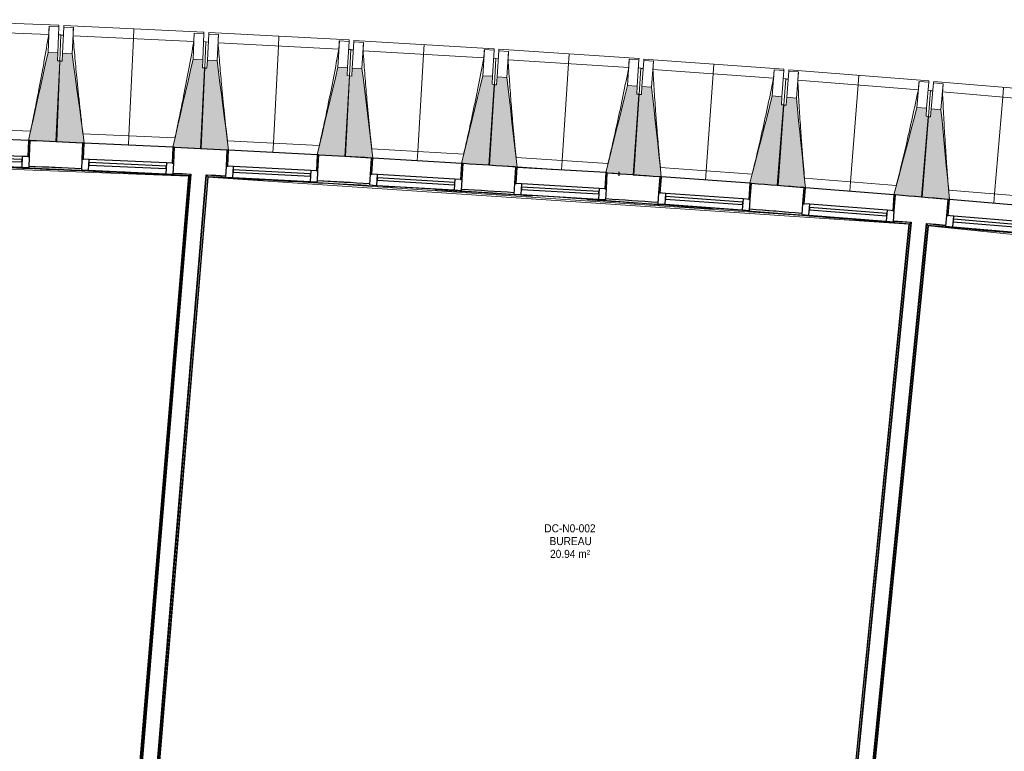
# Model space of a CAD drawing. Header units: millimetres. Extents: x -2845 to 74565, y -36590 to 13748.
# Tile 19 of 37: x 37712 to 43814, y -18013 to -13477. Entities that reach past the tile are written whole.
import ezdxf

# ---------------------------------------------------------------- set-up
doc = ezdxf.new("R2010")
doc.units = ezdxf.units.MM
doc.linetypes.add('Tiret', pattern=[2.5, 1.25, -1.25])
doc.layers.add('A-AREA', color=4, linetype='Tiret', lineweight=100, true_color=0x00ffff)
for name, color, linetype, lineweight in [('A-FLOR-HRAL', 7, 'Continuous', 18), ('A-GENM', 7, 'Continuous', 18), ('A-GLAZ', 7, 'Continuous', 25), ('A-WALL', 7, 'Continuous', 25), ('ESPACE', 7, 'Continuous', 30), ('I-WALL', 7, 'Continuous', 25), ('MUR', 7, 'Continuous', 25), ('S-BEAM', 7, 'Continuous', 18)]:
    doc.layers.add(name, color=color, linetype=linetype, lineweight=lineweight)
doc.styles.add('Arial_3', font='arial.ttf', dxfattribs={"width": 0.9, "height": 50})

# ---------------------------------------------------------------- blocks, each defined once
blk = doc.blocks.new('20_MUR PREFA_01 - Type 1-3119337-2021_015_1111_DCE_1_50_N0 FINI_CFO_CDC')
at = {"layer": 'A-GENM'}
for p, q in [((0, 722.1), (0, 661.4)), ((0, 661.4), (0, 58.5)), ((0, 0.7), (0, 58.5))]:
    blk.add_line(p, q, dxfattribs=at)
blk = doc.blocks.new('B02_DC_STR_rvt-1-2021_015_1111_DCE_1_50_N0 FINI_CFO_CDC')
at = {"layer": 'S-BEAM', "lineweight": 5, "true_color": 0x787878}
for points in [[(-15227.6, -14232.9), (-15207.8, -13732.4), (-15222.8, -13731.8), (-15220.8, -13681.8), (-15280.8, -13679.5), (-15402.3, -14225.3), (-15392.4, -14225.7), (-15392.4, -14226.4), (-15294.2, -14230.3)], [(-15067.1, -14241.8), (-15067.1, -14241.1), (-15057.3, -14241.1), (-15131.7, -13687.4), (-15191.7, -13684.6), (-15194, -13734.5), (-15208.9, -13733.9), (-15231.9, -14234.2), (-15071.7, -14241.6)], [(-14332.9, -14275.6), (-14309.9, -13775.2), (-14324.9, -13774.5), (-14322.6, -13724.5), (-14382.5, -13721.8), (-14507.6, -14266.8), (-14497.7, -14267.3), (-14497.7, -14268), (-14405.4, -14272.2)], [(-14172.5, -14285.5), (-14172.5, -14284.8), (-14162.7, -14284.8), (-14233.5, -13730.6), (-14293.4, -13727.5), (-14296.1, -13777.4), (-14311, -13776.6), (-14337.3, -14276.9), (-14175.5, -14285.4)], [(-13438.5, -14324), (-13412.3, -13823.8), (-13427.2, -13823), (-13424.6, -13773.1), (-13484.5, -13770), (-13613.1, -14314.2), (-13603.3, -14314.7), (-13603.3, -14315.4), (-13516.5, -14319.9)], [(-13278.2, -14335), (-13278.2, -14334.4), (-13268.4, -14334.4), (-13335.6, -13779.8), (-13395.5, -13776.3), (-13398.4, -13826.2), (-13413.4, -13825.3), (-13442.9, -14325.3), (-13279.8, -14335)], [(-12544.5, -14378.3), (-12515, -13878.3), (-12529.9, -13877.4), (-12527, -13827.5), (-12586.9, -13824), (-12719, -14367.4), (-12709.2, -14367.9), (-12709.2, -14368.6), (-12627.7, -14373.4)], [(-12374.3, -14391.1), (-12438, -13834.8), (-12497.9, -13830.9), (-12501.2, -13880.8), (-12516.1, -13879.8), (-12548.9, -14379.6), (-12382.2, -14390.5)], [(-11650.8, -14438.5), (-11618.1, -13938.6), (-11633, -13937.7), (-11629.7, -13887.8), (-11689.6, -13883.8), (-11824.8, -14424.6), (-11815.3, -14425.1), (-11815.3, -14427.7), (-11738.9, -14432.7)], [(-11480.8, -14451.6), (-11541.4, -13895.6), (-11600.7, -13891.3), (-11604.2, -13941.2), (-11619.2, -13940.1), (-11655.2, -14439.7), (-11490.7, -14451.6), (-11490.6, -14450.9), (-11488.2, -14451.1)], [(-10757.6, -14504.4), (-10721.5, -14004.8), (-10736.5, -14003.7), (-10732.9, -13953.9), (-10792.8, -13949.6), (-10931.9, -14491.2), (-10922.1, -14491.9), (-10922.1, -14492.6), (-10850.1, -14497.8)], [(-10587.6, -14518.7), (-10644, -13962.3), (-10703.8, -13957.6), (-10707.8, -14007.4), (-10722.7, -14006.3), (-10762, -14505.6), (-10597.5, -14518.6), (-10597.4, -14517.9), (-10594.6, -14518.1)], [(-9864.8, -14576.2), (-9825.5, -14076.8), (-9840.4, -14075.6), (-9836.5, -14025.8), (-9896.3, -14021.1), (-10039, -14561.8), (-10029.2, -14562.6), (-10029.2, -14563.3), (-9961.2, -14568.6)], [(-9694.9, -14591.5), (-9747.7, -14034.8), (-9807.5, -14029.7), (-9811.7, -14079.5), (-9826.7, -14078.3), (-9869.2, -14577.4), (-9704.8, -14591.4), (-9704.7, -14590.7), (-9701.4, -14591)]]:
    blk.add_hatch(color=8, dxfattribs=at).paths.add_polyline_path(points)
at = {"layer": 'S-BEAM'}
for p, q in [((-15214.1, -13510.8), (-16083.4, -13476.5)), ((-15276.7, -13569), (-16025.6, -13539.5)), ((-15274.4, -13517.5), (-15280.8, -13679.5)), ((-15274.5, -13517.7), (-15274.4, -13517.5)), ((-15274.4, -13517.5), (-15214.5, -13519.9)), ((-15214.5, -13519.9), (-15220.8, -13681.8)), ((-15214.1, -13510.8), (-15214.5, -13519.9)), ((-15191.7, -13684.6), (-15184.2, -13522.7)), ((-15184.2, -13522.7), (-15183.8, -13513.6)), ((-15184.2, -13522.7), (-15124.3, -13525.4)), ((-14314.7, -13553.6), (-15183.8, -13513.6)), ((-15131.7, -13687.4), (-15124.3, -13525.4)), ((-15124.3, -13525.4), (-15124.3, -13525.7)), ((-15201.4, -13570.4), (-15216.4, -13569.8)), ((-15201.4, -13570.4), (-15207.8, -13732.4)), ((-15186.5, -13572.6), (-15201.5, -13571.9)), ((-14377.7, -13611.4), (-15126.4, -13577)), ((-14375.1, -13559.9), (-14382.5, -13721.8)), ((-14375.1, -13559.9), (-14315.1, -13562.6)), ((-14375.1, -13560.1), (-14375.1, -13559.9)), ((-14315.1, -13562.6), (-14322.6, -13724.5)), ((-14314.7, -13553.6), (-14315.1, -13562.6)), ((-14293.4, -13727.5), (-14284.9, -13565.6)), ((-14284.9, -13565.6), (-14284.5, -13556.6)), ((-14284.9, -13565.6), (-14225, -13568.8)), ((-13415.7, -13602.2), (-14284.5, -13556.6)), ((-14233.5, -13730.6), (-14225, -13568.8)), ((-14225, -13568.8), (-14225, -13569)), ((-13415.7, -13602.2), (-13416.1, -13611.2)), ((-13385.9, -13614.4), (-13385.4, -13605.4)), ((-12516.9, -13656.7), (-13385.4, -13605.4)), ((-14302.5, -13613.3), (-14317.4, -13612.6)), ((-14302.5, -13613.3), (-14309.9, -13775.2)), ((-14287.6, -13615.6), (-14302.5, -13614.8)), ((-13479, -13659.6), (-14227.5, -13620.3)), ((-13476, -13608.1), (-13484.5, -13770)), ((-13476.1, -13608.3), (-13476, -13608.1)), ((-13476, -13608.1), (-13416.1, -13611.2)), ((-13416.1, -13611.2), (-13424.6, -13773.1)), ((-13403.8, -13662), (-13418.7, -13661.2)), ((-13403.8, -13662), (-13412.3, -13823.8)), ((-13388.9, -13664.4), (-13403.9, -13663.5)), ((-13395.5, -13776.3), (-13385.9, -13614.4)), ((-13385.9, -13614.4), (-13326, -13618)), ((-13335.6, -13779.8), (-13326, -13618)), ((-13326, -13618), (-13326, -13618.2)), ((-12577.3, -13662.2), (-12586.9, -13824)), ((-12577.4, -13662.4), (-12577.3, -13662.2)), ((-12577.3, -13662.2), (-12517.4, -13665.7)), ((-12517.4, -13665.7), (-12527, -13827.5)), ((-12516.9, -13656.7), (-12517.4, -13665.7)), ((-12487.3, -13669.1), (-12486.7, -13660.1)), ((-11618.6, -13717), (-12486.7, -13660.1)), ((-15220.8, -13681.8), (-15280.8, -13679.5)), ((-15222.8, -13731.8), (-15220.8, -13681.8)), ((-15191.7, -13684.6), (-15194, -13734.5)), ((-15131.7, -13687.4), (-15191.7, -13684.6)), ((-14322.6, -13724.5), (-14382.5, -13721.8)), ((-14324.9, -13774.5), (-14322.6, -13724.5)), ((-14293.4, -13727.5), (-14296.1, -13777.4)), ((-14233.5, -13730.6), (-14293.4, -13727.5)), ((-12580.6, -13713.6), (-13328.8, -13669.5)), ((-12505.4, -13716.5), (-12520.4, -13715.6)), ((-12505.4, -13716.5), (-12515, -13878.3)), ((-12490.6, -13719), (-12505.5, -13718)), ((-12497.9, -13830.9), (-12487.3, -13669.1)), ((-12487.3, -13669.1), (-12427.4, -13673)), ((-12438, -13834.8), (-12427.4, -13673)), ((-11682.6, -13773.5), (-12430.5, -13724.5)), ((-12427.4, -13673), (-12427.4, -13673.3)), ((-11679, -13722.1), (-11689.6, -13883.8)), ((-11679.1, -13722.4), (-11679, -13722.1)), ((-11679, -13722.1), (-11619.1, -13726)), ((-11619.1, -13726), (-11629.7, -13887.8)), ((-11618.6, -13717), (-11619.1, -13726)), ((-11589, -13729.6), (-11588.3, -13720.6)), ((-10720.6, -13783.2), (-11588.3, -13720.6)), ((-15208.9, -13733.9), (-15231.9, -14234.2)), ((-15227.6, -14232.9), (-15207.8, -13732.4)), ((-15207.8, -13732.4), (-15222.8, -13731.8)), ((-15194, -13734.5), (-15208.9, -13733.9)), ((-14311, -13776.6), (-14337.3, -14276.9)), ((-14332.9, -14275.6), (-14309.9, -13775.2)), ((-14309.9, -13775.2), (-14324.9, -13774.5)), ((-14296.1, -13777.4), (-14311, -13776.6)), ((-13424.6, -13773.1), (-13484.5, -13770)), ((-13427.2, -13823), (-13424.6, -13773.1)), ((-13395.5, -13776.3), (-13398.4, -13826.2)), ((-13335.6, -13779.8), (-13395.5, -13776.3)), ((-11607.4, -13776.9), (-11622.4, -13775.9)), ((-11607.4, -13776.9), (-11618.1, -13938.6)), ((-11592.6, -13779.5), (-11607.5, -13778.4)), ((-11600.7, -13891.3), (-11589, -13729.6)), ((-11589, -13729.6), (-11529.2, -13733.9)), ((-11540.8, -13895.6), (-11529.2, -13733.9)), ((-10785, -13839.3), (-11532.6, -13785.4)), ((-11529.2, -13733.9), (-11529.1, -13734.2)), ((-10781.1, -13787.9), (-10792.8, -13949.6)), ((-10781.1, -13787.9), (-10721.2, -13792.2)), ((-10781.1, -13788.1), (-10781.1, -13787.9)), ((-10720.6, -13783.2), (-10721.2, -13792.2)), ((-10691.1, -13796), (-10690.4, -13787)), ((-9823.1, -13855.2), (-10690.4, -13787)), ((-13413.4, -13825.3), (-13442.9, -14325.3)), ((-13438.5, -14324), (-13412.3, -13823.8)), ((-13412.3, -13823.8), (-13427.2, -13823)), ((-13398.4, -13826.2), (-13413.4, -13825.3)), ((-12527, -13827.5), (-12586.9, -13824)), ((-12529.9, -13877.4), (-12527, -13827.5)), ((-12497.9, -13830.9), (-12501.2, -13880.8)), ((-12438, -13834.8), (-12497.9, -13830.9)), ((-10721.2, -13792.2), (-10732.9, -13953.9)), ((-10709.9, -13843.1), (-10724.8, -13842.1)), ((-10709.9, -13843.1), (-10721.5, -14004.8)), ((-10695, -13845.8), (-10710, -13844.7)), ((-10703.8, -13957.6), (-10691.1, -13796)), ((-10691.1, -13796), (-10631.3, -13800.7)), ((-10644, -13962.3), (-10631.3, -13800.7)), ((-10631.3, -13800.7), (-10631.3, -13801)), ((-12516.1, -13879.8), (-12548.9, -14379.6)), ((-12544.5, -14378.3), (-12515, -13878.3)), ((-12515, -13878.3), (-12529.9, -13877.4)), ((-12501.2, -13880.8), (-12516.1, -13879.8)), ((-11629.7, -13887.8), (-11689.6, -13883.8)), ((-11633, -13937.7), (-11629.7, -13887.8)), ((-11600.7, -13891.3), (-11604.2, -13941.2)), ((-11540.8, -13895.6), (-11600.7, -13891.3)), ((-9887.9, -13910.9), (-10635.1, -13852.1)), ((-9883.6, -13859.5), (-9896.3, -14021.1)), ((-9883.7, -13859.8), (-9883.6, -13859.5)), ((-9883.6, -13859.5), (-9823.8, -13864.2)), ((-9823.8, -13864.2), (-9836.5, -14025.8)), ((-9823.1, -13855.2), (-9823.8, -13864.2)), ((-9807.5, -14029.7), (-9793.7, -13868.2)), ((-9793.7, -13868.2), (-9792.9, -13859.2)), ((-9793.7, -13868.2), (-9733.9, -13873.3)), ((-8926.1, -13933), (-9792.9, -13859.2)), ((-9747.7, -14034.8), (-9733.9, -13873.3)), ((-9733.9, -13873.3), (-9733.9, -13873.6)), ((-11619.2, -13940.1), (-11655.2, -14439.7)), ((-11650.8, -14438.5), (-11618.1, -13938.6)), ((-11618.1, -13938.6), (-11633, -13937.7)), ((-11604.2, -13941.2), (-11619.2, -13940.1)), ((-10732.9, -13953.9), (-10792.8, -13949.6)), ((-10736.5, -14003.7), (-10732.9, -13953.9)), ((-10703.8, -13957.6), (-10707.8, -14007.4)), ((-10644, -13962.3), (-10703.8, -13957.6)), ((-9812.8, -13915.2), (-9827.7, -13914.1)), ((-9812.8, -13915.2), (-9825.5, -14076.8)), ((-9798, -13918), (-9812.9, -13916.7)), ((-8991.2, -13988.3), (-9738.1, -13924.7)), ((-10722.7, -14006.3), (-10762, -14505.6)), ((-10757.6, -14504.4), (-10721.5, -14004.8)), ((-10721.5, -14004.8), (-10736.5, -14003.7)), ((-10707.8, -14007.4), (-10722.7, -14006.3)), ((-9836.5, -14025.8), (-9896.3, -14021.1)), ((-9840.4, -14075.6), (-9836.5, -14025.8)), ((-9807.5, -14029.7), (-9811.7, -14079.5)), ((-9747.7, -14034.8), (-9807.5, -14029.7)), ((-9826.7, -14078.3), (-9869.2, -14577.4)), ((-9864.8, -14576.2), (-9825.5, -14076.8)), ((-9825.5, -14076.8), (-9840.4, -14075.6)), ((-9811.7, -14079.5), (-9826.7, -14078.3)), ((-15959.9, -14145.5), (-15389.9, -14168)), ((-15064.7, -14183.4), (-14494.8, -14209.6)), ((-15392.5, -14226.4), (-15227.6, -14232.9)), ((-15231.9, -14234.2), (-15067.1, -14241.8)), ((-14497.8, -14268), (-14332.9, -14275.6)), ((-14337.3, -14276.9), (-14172.5, -14285.5)), ((-14169.7, -14227.1), (-13600, -14257)), ((-13275, -14276.6), (-12705.5, -14310.3)), ((-13603.4, -14315.4), (-13438.5, -14324)), ((-13442.9, -14325.3), (-13278.2, -14335)), ((-12380.7, -14332), (-11811.4, -14369.3)), ((-12709.3, -14368.6), (-12544.5, -14378.3)), ((-12548.9, -14379.6), (-12374.3, -14391.1)), ((-12099.8, -14408.4), (-12374.3, -14390.4)), ((-11486.7, -14393.2), (-10917.7, -14434.2)), ((-11815.5, -14427.7), (-11650.8, -14438.5)), ((-11655.2, -14439.7), (-11490.7, -14451.6)), ((-10593.1, -14460.2), (-10024.4, -14505)), ((-10922.2, -14492.6), (-10757.6, -14504.4)), ((-10762, -14505.6), (-10597.5, -14518.6)), ((-10029.3, -14563.2), (-9864.8, -14576.2)), ((-9869.2, -14577.4), (-9704.8, -14591.4)), ((-9700.1, -14533.1), (-9131.6, -14581.5))]:
    blk.add_line(p, q, dxfattribs=at)
at = {"layer": 'S-BEAM', "flags": 128}
for points in [[(-15276.7, -13569), (-15276.2, -13558.8), (-15275.8, -13548.5), (-15275.3, -13538.3), (-15274.9, -13528), (-15274.5, -13517.7)], [(-15124.3, -13525.7), (-15124.7, -13535.9), (-15125.1, -13546.2), (-15125.6, -13556.4), (-15126, -13566.7), (-15126.4, -13577)], [(-14377.7, -13611.4), (-14377.2, -13601.1), (-14376.7, -13590.9), (-14376.1, -13580.6), (-14375.6, -13570.4), (-14375.1, -13560.1)], [(-14225, -13569), (-14225.5, -13579.3), (-14226, -13589.5), (-14226.5, -13599.8), (-14227, -13610), (-14227.5, -13620.3)], [(-13479, -13659.6), (-13478.4, -13649.3), (-13477.8, -13639.1), (-13477.2, -13628.8), (-13476.7, -13618.6), (-13476.1, -13608.3)], [(-13326, -13618.2), (-13326.6, -13628.5), (-13327.2, -13638.7), (-13327.7, -13649), (-13328.3, -13659.2), (-13328.8, -13669.5)], [(-12580.6, -13713.6), (-12580, -13703.4), (-12579.3, -13693.2), (-12578.7, -13682.9), (-12578, -13672.7), (-12577.4, -13662.4)], [(-15280.8, -13679.5), (-15296, -13747.8), (-15311.2, -13816.1), (-15326.4, -13884.4), (-15341.6, -13952.7), (-15356.8, -14021), (-15372, -14089.4), (-15387.2, -14157.7), (-15402.3, -14225.3)], [(-15057.2, -14241.6), (-15066.5, -14172.9), (-15075.8, -14103.5), (-15085.1, -14034.2), (-15094.4, -13964.8), (-15103.8, -13895.4), (-15113.1, -13826.1), (-15122.4, -13756.7), (-15131.7, -13687.4)], [(-14382.5, -13721.8), (-14398.2, -13790), (-14413.8, -13858.2), (-14429.5, -13926.4), (-14445.1, -13994.7), (-14460.8, -14062.9), (-14476.4, -14131.1), (-14492.1, -14199.3), (-14507.6, -14266.8)], [(-12427.4, -13673.3), (-12428, -13683.5), (-12428.7, -13693.8), (-12429.3, -13704), (-12429.9, -13714.3), (-12430.5, -13724.5)], [(-11682.6, -13773.5), (-11681.9, -13763.3), (-11681.2, -13753.1), (-11680.5, -13742.8), (-11679.8, -13732.6), (-11679.1, -13722.4)], [(-14162.6, -14285.3), (-14171.4, -14216.6), (-14180.3, -14147.2), (-14189.1, -14077.8), (-14198, -14008.3), (-14206.9, -13938.9), (-14215.8, -13869.5), (-14224.6, -13800.1), (-14233.5, -13730.6)], [(-13484.5, -13770), (-13500.6, -13838.1), (-13516.7, -13906.2), (-13532.8, -13974.3), (-13548.9, -14042.4), (-13565, -14110.5), (-13581.1, -14178.6), (-13597.2, -14246.8), (-13613.1, -14314.2)], [(-13268.3, -14334.9), (-13276.6, -14266.2), (-13285.1, -14196.7), (-13293.5, -14127.2), (-13301.9, -14057.7), (-13310.3, -13988.2), (-13318.8, -13918.8), (-13327.2, -13849.3), (-13335.6, -13779.8)], [(-11529.1, -13734.2), (-11529.8, -13744.4), (-11530.5, -13754.7), (-11531.2, -13764.9), (-11531.9, -13775.2), (-11532.6, -13785.4)], [(-10785, -13839.3), (-10784.3, -13829.1), (-10783.5, -13818.8), (-10782.7, -13808.6), (-10781.9, -13798.4), (-10781.1, -13788.1)], [(-12586.9, -13824), (-12603.4, -13892), (-12620, -13960), (-12636.5, -14028), (-12653, -14096), (-12669.6, -14164), (-12686.1, -14232), (-12702.6, -14300), (-12719, -14367.4)], [(-12374.3, -14391.1), (-12382.2, -14321.5), (-12390.2, -14252), (-12398.2, -14182.5), (-12406.1, -14112.9), (-12414.1, -14043.4), (-12422.1, -13973.9), (-12430, -13904.3), (-12438, -13834.8)], [(-10631.3, -13801), (-10632.1, -13811.2), (-10632.8, -13821.4), (-10633.6, -13831.7), (-10634.4, -13841.9), (-10635.1, -13852.1)], [(-11689.6, -13883.8), (-11706.6, -13951.7), (-11723.6, -14019.6), (-11740.6, -14087.5), (-11757.5, -14155.4), (-11774.5, -14223.3), (-11791.5, -14291.2), (-11808.5, -14359.1), (-11824.8, -14424.6)], [(-11480.8, -14451.6), (-11488.2, -14382.7), (-11495.7, -14313.1), (-11503.2, -14243.5), (-11510.7, -14174), (-11518.3, -14104.4), (-11525.8, -14034.8), (-11533.3, -13965.2), (-11540.8, -13895.6)], [(-9887.9, -13910.9), (-9887.1, -13900.7), (-9886.2, -13890.4), (-9885.4, -13880.2), (-9884.5, -13870), (-9883.7, -13859.8)], [(-9733.9, -13873.6), (-9734.7, -13883.8), (-9735.6, -13894), (-9736.4, -13904.2), (-9737.2, -13914.5), (-9738.1, -13924.7)], [(-10792.8, -13949.6), (-10810.2, -14017.3), (-10827.6, -14085.1), (-10845, -14152.9), (-10862.4, -14220.7), (-10879.8, -14288.5), (-10897.3, -14356.3), (-10914.7, -14424.1), (-10931.9, -14491.2)], [(-10587.6, -14518.7), (-10594.6, -14449.7), (-10601.6, -14380.1), (-10608.7, -14310.5), (-10615.8, -14240.8), (-10622.8, -14171.2), (-10629.9, -14101.6), (-10637, -14031.9), (-10644, -13962.3)], [(-9896.3, -14021.1), (-9914.2, -14088.8), (-9932.1, -14156.4), (-9949.9, -14224.1), (-9967.8, -14291.8), (-9985.6, -14359.5), (-10003.5, -14427.1), (-10021.4, -14494.8), (-10039, -14561.8)], [(-9694.9, -14591.5), (-9701.4, -14522.5), (-9708, -14452.9), (-9714.6, -14383.2), (-9721.3, -14313.5), (-9727.9, -14243.8), (-9734.5, -14174.2), (-9741.1, -14104.5), (-9747.7, -14034.8)]]:
    blk.add_lwpolyline(points, dxfattribs=at)
at = {"layer": 'S-BEAM'}
for points, knots in [([(-15390, -14168), (-15381.3, -14126.6), (-15368.1, -14062.7), (-15350.8, -13976.1), (-15336.6, -13902.7), (-15321.7, -13823.6), (-15301.1, -13710.5), (-15286.3, -13625.7), (-15276.7, -13569)], [0.0183438, 0.0183438, 0.0183438, 0.0183438, 0.2222222, 0.3333333, 0.4444444, 0.5833333, 0.7222222, 1, 1, 1, 1]), ([(-15126.4, -13577), (-15122.6, -13622.8), (-15116.7, -13691.4), (-15108.2, -13782.9), (-15100.9, -13857.4), (-15092.8, -13937.4), (-15083.5, -14023.2), (-15074.1, -14105.2), (-15067.6, -14158.6), (-15064.6, -14183.4)], [0, 0, 0, 0, 0.2222222, 0.3333333, 0.4444444, 0.5833333, 0.7222222, 0.8611111, 0.9816328, 0.9816328, 0.9816328, 0.9816328]), ([(-14494.9, -14209.6), (-14485.9, -14168.3), (-14472.3, -14104.5), (-14454.5, -14017.9), (-14439.8, -13944.7), (-14424.4, -13865.7), (-14403, -13752.7), (-14387.7, -13668), (-14377.7, -13611.4)], [0.0183438, 0.0183438, 0.0183438, 0.0183438, 0.2222222, 0.3333333, 0.4444444, 0.5833333, 0.7222222, 1, 1, 1, 1]), ([(-14227.5, -13620.3), (-14224, -13666.1), (-14218.5, -13734.8), (-14210.6, -13826.4), (-14203.8, -13900.8), (-14196.2, -13981), (-14187.4, -14066.8), (-14178.6, -14148.9), (-14172.5, -14202.3), (-14169.6, -14227.1)], [0, 0, 0, 0, 0.2222222, 0.3333333, 0.4444444, 0.5833333, 0.7222222, 0.8611111, 0.9816328, 0.9816328, 0.9816328, 0.9816328]), ([(-13600.1, -14257), (-13590.8, -14215.8), (-13576.8, -14152), (-13558.5, -14065.6), (-13543.3, -13992.5), (-13527.4, -13913.6), (-13505.2, -13800.7), (-13489.3, -13716.1), (-13479, -13659.6)], [0.0183438, 0.0183438, 0.0183438, 0.0183438, 0.2222222, 0.3333333, 0.4444444, 0.5833333, 0.7222222, 1, 1, 1, 1]), ([(-13328.8, -13669.5), (-13325.6, -13715.3), (-13320.6, -13784.1), (-13313.3, -13875.7), (-13307, -13950.2), (-13299.9, -14030.3), (-13291.7, -14116.2), (-13283.4, -14198.4), (-13277.6, -14251.8), (-13274.9, -14276.7)], [0, 0, 0, 0, 0.2222222, 0.3333333, 0.4444444, 0.5833333, 0.7222222, 0.8611111, 0.9816328, 0.9816328, 0.9816328, 0.9816328]), ([(-12705.6, -14310.3), (-12696.1, -14269.1), (-12681.6, -14205.5), (-12662.7, -14119.2), (-12647.1, -14046.1), (-12630.7, -13967.3), (-12607.8, -13854.6), (-12591.3, -13770.1), (-12580.6, -13713.6)], [0.0183438, 0.0183438, 0.0183438, 0.0183438, 0.2222222, 0.3333333, 0.4444444, 0.5833333, 0.7222222, 1, 1, 1, 1]), ([(-12430.5, -13724.5), (-12427.6, -13770.4), (-12423, -13839.2), (-12416.3, -13930.8), (-12410.5, -14005.4), (-12403.9, -14085.6), (-12396.3, -14171.5), (-12388.5, -14253.7), (-12383.1, -14307.2), (-12380.5, -14332)], [0, 0, 0, 0, 0.2222222, 0.3333333, 0.4444444, 0.5833333, 0.7222222, 0.8611111, 0.9816328, 0.9816328, 0.9816328, 0.9816328]), ([(-11811.5, -14369.4), (-11801.7, -14328.3), (-11786.8, -14264.7), (-11767.4, -14178.5), (-11751.3, -14105.6), (-11734.3, -14026.9), (-11710.7, -13914.3), (-11693.7, -13829.9), (-11682.6, -13773.5)], [0.0183438, 0.0183438, 0.0183438, 0.0183438, 0.2222222, 0.3333333, 0.4444444, 0.5833333, 0.7222222, 1, 1, 1, 1]), ([(-11532.6, -13785.4), (-11530, -13831.3), (-11525.9, -13900.1), (-11519.7, -13991.8), (-11514.5, -14066.4), (-11508.4, -14146.6), (-11501.3, -14232.6), (-11494.1, -14314.9), (-11489, -14368.4), (-11486.6, -14393.2)], [0, 0, 0, 0, 0.2222222, 0.3333333, 0.4444444, 0.5833333, 0.7222222, 0.8611111, 0.9816328, 0.9816328, 0.9816328, 0.9816328]), ([(-10917.8, -14434.3), (-10907.7, -14393.2), (-10892.5, -14329.8), (-10872.4, -14243.7), (-10855.8, -14170.9), (-10838.4, -14092.3), (-10814.1, -13979.9), (-10796.5, -13895.6), (-10785, -13839.3)], [0.0183438, 0.0183438, 0.0183438, 0.0183438, 0.2222222, 0.3333333, 0.4444444, 0.5833333, 0.7222222, 1, 1, 1, 1]), ([(-10635.1, -13852.1), (-10632.8, -13898), (-10629.1, -13966.9), (-10623.6, -14058.6), (-10618.8, -14133.2), (-10613.2, -14213.5), (-10606.7, -14299.5), (-10600, -14381.8), (-10595.3, -14435.4), (-10593, -14460.2)], [0, 0, 0, 0, 0.2222222, 0.3333333, 0.4444444, 0.5833333, 0.7222222, 0.8611111, 0.9816328, 0.9816328, 0.9816328, 0.9816328]), ([(-10024.5, -14505), (-10014.2, -14464), (-9998.5, -14400.7), (-9977.9, -14314.7), (-9960.8, -14242), (-9942.9, -14163.5), (-9917.8, -14051.3), (-9899.7, -13967.1), (-9887.9, -13910.9)], [0.0183438, 0.0183438, 0.0183438, 0.0183438, 0.2222222, 0.3333333, 0.4444444, 0.5833333, 0.7222222, 1, 1, 1, 1]), ([(-9738.1, -13924.7), (-9736.1, -13970.6), (-9732.8, -14039.5), (-9727.9, -14131.2), (-9723.6, -14205.9), (-9718.5, -14286.2), (-9712.6, -14372.3), (-9706.4, -14454.6), (-9702, -14508.2), (-9699.9, -14533.1)], [0, 0, 0, 0, 0.2222222, 0.3333333, 0.4444444, 0.5833333, 0.7222222, 0.8611111, 0.9816328, 0.9816328, 0.9816328, 0.9816328])]:
    blk.add_open_spline(points, degree=3, knots=knots, dxfattribs=at)
at = {"layer": 'S-BEAM', "color": 5, "lineweight": 25, "true_color": 0x0000ff}
for p, rotation in [((-14782.4, -14254.9), 357.3684062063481), ((-13887.9, -14300.5), 356.9953398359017), ((-12993.7, -14351.8), 356.6222734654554), ((-12099.9, -14409), 356.249207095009), ((-11206.4, -14472.1), 355.8761407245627), ((-10313.4, -14540.9), 355.5030743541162), ((-9420.8, -14615.6), 355.1300079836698)]:
    blk.add_blockref('20_MUR PREFA_01 - Type 1-3119337-2021_015_1111_DCE_1_50_N0 FINI_CFO_CDC', p, dxfattribs=dict(at, rotation=rotation))
blk = doc.blocks.new('XXX_VIDE FENETRE - 550-377501-2021_015_1111_DCE_1_50_N0 FINI_CFO_CDC')
at = {"layer": 'A-GLAZ'}
for p, q in [((-285, 0), (-285, -100)), ((-275, 0), (-285, 0)), ((275, 0), (-275, 0)), ((-275, -100), (-275, 0)), ((285, 0), (275, 0)), ((275, 0), (275, -100)), ((285, -100), (285, 0)), ((-285, -100), (-275, -100)), ((-240, -100), (-285, -100)), ((-285, -100), (-285, -167.5)), ((-240, -167.5), (-240, -100)), ((240, -100), (-240, -100)), ((240, -100), (240, -167.5)), ((285, -100), (240, -100)), ((275, -100), (285, -100)), ((285, -167.5), (285, -100)), ((-285, -167.5), (-240, -167.5)), ((-240, -167.5), (240, -167.5)), ((240, -167.5), (285, -167.5))]:
    blk.add_line(p, q, dxfattribs=at)
at = {"layer": 'A-GLAZ', "color": 173, "true_color": 0x5c63b1}
for p, q in [((240, -120), (-240, -120)), ((-240, -120), (-240, -135)), ((240, -135), (240, -120)), ((-240, -135), (240, -135))]:
    blk.add_line(p, q, dxfattribs=at)
blk = doc.blocks.new('Garde-corps - Garde-corps-505471-2021_015_1111_DCE_1_50_N0 FINI_CFO_CDC')
at = {"layer": 'A-FLOR-HRAL'}
for p, q in [((-17265.9, -14326.2), (-14802.9, -14420.9)), ((-15398.8, -14386.7), (-15375, -14387.7)), ((-14410.7, -14446.4), (-14803.3, -19179.3)), ((-14409, -14444.9), (-14801.8, -19181.1)), ((-14407.1, -14443.2), (-14800.2, -19182.9)), ((-14399.4, -14436.5), (-14793.7, -19190.6)), ((-14505.3, -14432.4), (-14399.4, -14436.5)), ((-14505.1, -14428.2), (-14396.1, -14433.6)), ((-14504.1, -14440.1), (-14409, -14444.9)), ((-14410.7, -14446.4), (-14410.7, -14446.4))]:
    blk.add_line(p, q, dxfattribs=at)
at = {"layer": 'A-FLOR-HRAL', "flags": 128}
for points in [[(-23168.9, -14284.7), (-17678.6, -14320.7), (-14410.7, -14446.4)], [(-14410.7, -14446.4), (-14410.7, -14446.4), (-14410.6, -14446.3), (-14410.5, -14446.2), (-14410.3, -14446), (-14410.1, -14445.8), (-14409.8, -14445.6), (-14409.6, -14445.4), (-14409.4, -14445.2), (-14409.2, -14445), (-14409, -14444.9)], [(-14407.1, -14443.2), (-14403.2, -14439.8), (-14399.4, -14436.5)], [(-14399.4, -14436.5), (-14399.2, -14436.4), (-14398.9, -14436.1), (-14398.5, -14435.7), (-14397.9, -14435.2), (-14397.3, -14434.7), (-14396.7, -14434.2), (-14396.1, -14433.6)]]:
    blk.add_lwpolyline(points, dxfattribs=at)
at = {"layer": 'A-FLOR-HRAL'}
for radius, start, end in [(137273, 87.112212, 90.771971), (137269.6, 87.113668, 87.605372), (137283.1, 87.391274, 87.51368)]:
    blk.add_arc((-21322.9, -151541.9), radius, start, end, dxfattribs=at)
blk = doc.blocks.new('Garde-corps - Garde-corps-505703-2021_015_1111_DCE_1_50_N0 FINI_CFO_CDC')
at = {"layer": 'A-FLOR-HRAL'}
for p, q in [((-14693, -19199), (-14298.4, -14441.6)), ((-14685.3, -19192.5), (-14291.9, -14449.1)), ((-14683.5, -19190.9), (-14290.3, -14450.9)), ((-14681.7, -19189.4), (-14288.8, -14452.6)), ((-14301.2, -14438.5), (-14180.9, -14444.7)), ((-14298.4, -14441.6), (-14181.1, -14449.5)), ((-14290.3, -14450.9), (-14288.9, -14451)), ((-14288.8, -14452.6), (-9946.8, -14744.5)), ((-14003.6, -14461.4), (-10204.3, -14716.8)), ((-13320.6, -14492.2), (-13287.6, -14494.1)), ((-13203.2, -14511), (-13121.5, -14515.9)), ((-10933.7, -14652.5), (-10909.1, -14654.3)), ((-9946.8, -14744.5), (-10346.7, -18775.8)), ((-9945, -14743), (-10345, -18775.9)), ((-9943.1, -14741.4), (-10341.1, -18754.3)), ((-9935.3, -14734.9), (-10334, -18754.4)), ((-10042.2, -14727.7), (-9935.3, -14734.9)), ((-10041.8, -14723.1), (-9932, -14732.2)), ((-9961.2, -14741.6), (-9945, -14743)), ((-9946.8, -14744.5), (-9946.8, -14744.5)), ((-10348.1, -18790.7), (-10363.9, -18949.9)), ((-10346.5, -18790.8), (-10362.3, -18950.1)), ((-10346.9, -18812.7), (-10358.4, -18928.5)), ((-10339.9, -18814.1), (-10351.2, -18928.6)), ((-10365.4, -18964.8), (-10381.2, -19124.1)), ((-10363.8, -18965), (-10379.6, -19124.2)), ((-10364.2, -18986.9), (-10375.7, -19102.6)), ((-10357.2, -18988.6), (-10368.5, -19102.7)), ((-10382.7, -19139), (-10423.2, -19547.4)), ((-10381, -19139.1), (-10421.5, -19547.5)), ((-14685.3, -19192.5), (-14693, -19199)), ((-11497, -19464.1), (-14693, -19199)), ((-11496.4, -19457), (-14685.3, -19192.5)), ((-11496.3, -19455.2), (-14683.5, -19190.9)), ((-11496.1, -19453.6), (-14681.7, -19189.4)), ((-10381.5, -19161), (-10419.8, -19547.7)), ((-10374.4, -19162.4), (-10412.7, -19548.4)), ((-11497.2, -19467), (-11497, -19464.1)), ((-11496.4, -19457), (-11497, -19464.1)), ((-11496.3, -19455.2), (-11496.4, -19457)), ((-11496.3, -19455.2), (-11496.1, -19453.6)), ((-10423.2, -19547.4), (-10421.5, -19547.5)), ((-10419.8, -19547.7), (-10421.5, -19547.5)), ((-10412.7, -19548.4), (-10419.8, -19547.7)), ((-10412.7, -19548.4), (-10409.7, -19548.7))]:
    blk.add_line(p, q, dxfattribs=at)
at = {"layer": 'A-FLOR-HRAL', "flags": 128}
for points in [[(-14291.9, -14449.1), (-14295.2, -14445.3), (-14298.4, -14441.6)], [(-9946.8, -14744.5), (-9946.8, -14744.5), (-9946.7, -14744.4), (-9946.5, -14744.3), (-9946.3, -14744.1), (-9946.1, -14743.9), (-9945.9, -14743.7), (-9945.6, -14743.5), (-9945.4, -14743.3), (-9945.2, -14743.2), (-9945, -14743)], [(-9943.1, -14741.4), (-9939.2, -14738.1), (-9935.3, -14734.9)], [(-9935.3, -14734.9), (-9935.2, -14734.8), (-9934.8, -14734.5), (-9934.4, -14734.1), (-9933.8, -14733.7), (-9933.2, -14733.2), (-9932.6, -14732.7), (-9932, -14732.2)]]:
    blk.add_lwpolyline(points, dxfattribs=at)
at = {"layer": 'A-FLOR-HRAL'}
for radius, start, end in [(137273, 85.24477, 87.064083), (137269.6, 86.648438, 87.062717), (137283.1, 86.667186, 86.779999), (137269.6, 86.221927, 86.473789), (137283.1, 86.270695, 86.406616), (137269.6, 85.755463, 86.080121), (137283.1, 85.897745, 86.032794), (137269.6, 85.246202, 85.659974), (137283.1, 85.524362, 85.642176)]:
    blk.add_arc((-21322.9, -151541.9), radius, start, end, dxfattribs=at)
for points, knots in [([(-14298.4, -14441.6), (-14298.4, -14441.6), (-14298.5, -14441.6), (-14298.5, -14441.5), (-14298.6, -14441.5), (-14298.6, -14441.4), (-14298.7, -14441.3), (-14298.8, -14441.2), (-14298.9, -14441.1), (-14299, -14441), (-14299.1, -14440.9), (-14299.2, -14440.8), (-14299.3, -14440.6), (-14299.4, -14440.5), (-14299.5, -14440.4), (-14299.6, -14440.2), (-14299.8, -14440.1), (-14299.9, -14439.9), (-14300.2, -14439.6), (-14300.7, -14439.1), (-14301, -14438.7), (-14301.2, -14438.5)], [0, 0, 0, 0, 0.071429, 0.107143, 0.142857, 0.214286, 0.25, 0.285714, 0.321429, 0.357143, 0.392857, 0.428571, 0.464286, 0.5, 0.535714, 0.571429, 0.607143, 0.642857, 0.714286, 0.857143, 1, 1, 1, 1]), ([(-14288.8, -14452.6), (-14288.8, -14452.6), (-14288.8, -14452.6), (-14288.9, -14452.5), (-14289, -14452.4), (-14289.1, -14452.3), (-14289.2, -14452.1), (-14289.4, -14452), (-14289.6, -14451.8), (-14289.8, -14451.5), (-14289.9, -14451.4), (-14290.1, -14451.1), (-14290.2, -14451), (-14290.3, -14450.9)], [0.075, 0.075, 0.075, 0.075, 0.15, 0.2125, 0.275, 0.35, 0.425, 0.5, 0.6, 0.7, 0.775, 0.85, 1, 1, 1, 1]), ([(-14693, -19199), (-14693, -19199), (-14693.1, -19199), (-14693.3, -19199.2), (-14693.5, -19199.3), (-14693.7, -19199.5), (-14693.8, -19199.7), (-14694, -19199.8), (-14694.3, -19200), (-14694.6, -19200.3), (-14694.8, -19200.5), (-14695.1, -19200.7), (-14695.6, -19201.1), (-14696, -19201.5), (-14696.3, -19201.7)], [0, 0, 0, 0, 0.166667, 0.25, 0.333333, 0.416667, 0.458333, 0.5, 0.583333, 0.666667, 0.708333, 0.75, 0.833333, 1, 1, 1, 1]), ([(-14681.7, -19189.4), (-14681.7, -19189.4), (-14681.7, -19189.4), (-14681.8, -19189.5), (-14682, -19189.6), (-14682.2, -19189.8), (-14682.3, -19189.9), (-14682.5, -19190.1), (-14682.6, -19190.2), (-14682.8, -19190.3), (-14682.9, -19190.4), (-14683, -19190.5), (-14683.1, -19190.6), (-14683.3, -19190.7), (-14683.4, -19190.8), (-14683.5, -19190.9)], [0.1, 0.1, 0.1, 0.1, 0.2, 0.3, 0.4, 0.475, 0.55, 0.6, 0.65, 0.7, 0.75, 0.8, 0.85, 0.9, 1, 1, 1, 1])]:
    blk.add_open_spline(points, degree=3, knots=knots, dxfattribs=at)
blk = doc.blocks.new('Garde-corps - Garde-corps-505843-2021_015_1111_DCE_1_50_N0 FINI_CFO_CDC')
at = {"layer": 'A-FLOR-HRAL'}
for p, q in [((-10233.5, -18764.4), (-9834.6, -14743.3)), ((-10226.9, -18787.6), (-9826.7, -14752.9)), ((-10226.4, -18765.7), (-9828.2, -14751)), ((-10225.2, -18787.8), (-9825.2, -14754.7)), ((-9837.3, -14740.1), (-9718.3, -14750.1)), ((-9834.6, -14743.3), (-9718.7, -14755.3)), ((-9825.2, -14754.7), (-4600.3, -15294.7)), ((-9591.9, -14768.4), (-4588.7, -15285.5)), ((-8517.7, -14869.2), (-8488.4, -14872)), ((-8258.5, -14881.8), (-8097.5, -14897.3)), ((-8084.4, -14898.6), (-7936.5, -14913)), ((-7981.2, -14920.5), (-7771.3, -14941.2)), ((-7273.8, -14982.5), (-7144.3, -14995.9)), ((-7210, -14998), (-7196, -14999.5)), ((-6635.1, -15058.7), (-6618.7, -15060.5)), ((-6556.6, -15067.2), (-6458.6, -15077.8)), ((-6479.6, -15063.6), (-6333.6, -15079.5)), ((-6318.2, -15081.2), (-6156.9, -15099.1)), ((-4600.3, -15294.7), (-4938.3, -18181)), ((-4598.5, -15293.3), (-4936.9, -18182.8)), ((-4596.6, -15291.7), (-4935.4, -18184.8)), ((-4588.7, -15285.5), (-4929.1, -18192.7)), ((-4701.1, -15268.7), (-4595.5, -15281.7)), ((-7517.9, -17878.9), (-7713.5, -19767.3)), ((-7516.5, -17880.7), (-7712, -19769.1)), ((-7514.9, -17882.7), (-7710.4, -19771)), ((-7508.6, -17890.6), (-7704.1, -19778.7)), ((-4938.3, -18181), (-7517.9, -17878.9)), ((-4936.9, -18182.8), (-7516.5, -17880.7)), ((-4935.4, -18184.8), (-7514.9, -17882.7)), ((-7514.9, -17882.7), (-7508.6, -17890.6)), ((-4929.1, -18192.7), (-7508.6, -17890.6)), ((-4935.4, -18184.8), (-4929.1, -18192.7)), ((-10250.7, -18938.5), (-10239.4, -18824.1)), ((-10244.1, -18961.8), (-10228.3, -18802.6)), ((-10243.7, -18939.8), (-10232.2, -18824.1)), ((-10242.5, -18962), (-10226.7, -18802.7)), ((-10268, -19112.7), (-10256.7, -18998.2)), ((-10261.4, -19135.9), (-10245.6, -18976.7)), ((-10261, -19114), (-10249.5, -18998.3)), ((-10259.8, -19136.1), (-10244, -18976.9)), ((-10304.1, -19566), (-10262.9, -19150.9)), ((-10302.4, -19566.2), (-10261.2, -19151)), ((-10312.9, -19565.3), (-10273.9, -19172.4)), ((-10305.8, -19565.9), (-10266.8, -19172.4)), ((-9242.3, -19651.1), (-9241.7, -19644)), ((-9241.7, -19644), (-9241.5, -19642.2)), ((-7710.4, -19771), (-9241.7, -19644)), ((-9241.4, -19640.6), (-9241.5, -19642.2)), ((-7712, -19769.1), (-9241.5, -19642.2)), ((-7713.5, -19767.3), (-9241.4, -19640.6)), ((-9242.3, -19651.1), (-9242.5, -19654.1)), ((-7704.1, -19778.7), (-9242.3, -19651.1)), ((-7710.4, -19771), (-7704.1, -19778.7))]:
    blk.add_line(p, q, dxfattribs=at)
at = {"layer": 'A-FLOR-HRAL', "flags": 128}
for points in [[(-9828.2, -14751), (-9831.4, -14747.2), (-9834.6, -14743.3)], [(-4600.3, -15294.7), (-4600.3, -15294.7), (-4600.2, -15294.6), (-4600.1, -15294.5), (-4599.9, -15294.3), (-4599.6, -15294.1), (-4599.4, -15294), (-4599.2, -15293.8), (-4598.9, -15293.6), (-4598.7, -15293.4), (-4598.5, -15293.3)], [(-4596.6, -15291.7), (-4592.6, -15288.6), (-4588.7, -15285.5)], [(-4588.7, -15285.5), (-4588.5, -15285.4), (-4588.2, -15285.2), (-4587.7, -15284.8), (-4587.2, -15284.4), (-4586.6, -15283.9), (-4586, -15283.4), (-4585.4, -15282.9)]]:
    blk.add_lwpolyline(points, dxfattribs=at)
at = {"layer": 'A-FLOR-HRAL'}
for radius, start, end in [(137273, 83.001273, 85.19666), (137271.2, 84.911937, 85.195943), (137269.6, 84.677453, 85.195271), (137283.1, 84.777165, 84.913087), (137269.6, 84.193646, 84.601317), (137283.1, 84.030833, 84.166322), (137269.6, 83.602126, 84.001978), (137271.2, 83.550483, 83.770246), (137269.6, 83.002675, 83.51766), (137283.1, 83.283636, 83.419558), (137271.2, 83.001996, 83.285881)]:
    blk.add_arc((-21322.9, -151541.9), radius, start, end, dxfattribs=at)
for points, knots in [([(-9834.6, -14743.3), (-9834.6, -14743.3), (-9834.6, -14743.3), (-9834.7, -14743.2), (-9834.7, -14743.2), (-9834.8, -14743.1), (-9834.9, -14743), (-9835, -14742.9), (-9835.1, -14742.8), (-9835.2, -14742.7), (-9835.2, -14742.6), (-9835.3, -14742.4), (-9835.5, -14742.3), (-9835.6, -14742.2), (-9835.7, -14742), (-9835.8, -14741.9), (-9835.9, -14741.8), (-9836.1, -14741.6), (-9836.4, -14741.2), (-9836.8, -14740.7), (-9837.1, -14740.3), (-9837.3, -14740.1)], [0, 0, 0, 0, 0.071429, 0.107143, 0.142857, 0.214286, 0.25, 0.285714, 0.321429, 0.357143, 0.392857, 0.428571, 0.464286, 0.5, 0.535714, 0.571429, 0.607143, 0.642857, 0.714286, 0.857143, 1, 1, 1, 1]), ([(-9825.2, -14754.7), (-9825.2, -14754.7), (-9825.2, -14754.6), (-9825.3, -14754.6), (-9825.3, -14754.4), (-9825.5, -14754.3), (-9825.6, -14754.2), (-9825.7, -14754), (-9825.9, -14753.8), (-9826.1, -14753.5), (-9826.3, -14753.4), (-9826.4, -14753.1), (-9826.6, -14753), (-9826.7, -14752.9)], [0.075, 0.075, 0.075, 0.075, 0.15, 0.2125, 0.275, 0.35, 0.425, 0.5, 0.6, 0.7, 0.775, 0.85, 1, 1, 1, 1]), ([(-7517.9, -17878.9), (-7517.9, -17878.9), (-7517.9, -17878.9), (-7517.8, -17879.1), (-7517.7, -17879.2), (-7517.5, -17879.4), (-7517.4, -17879.6), (-7517.3, -17879.7), (-7517.1, -17879.9), (-7517, -17880), (-7516.9, -17880.2), (-7516.8, -17880.3), (-7516.7, -17880.4), (-7516.6, -17880.6), (-7516.5, -17880.7), (-7516.5, -17880.7)], [0.1, 0.1, 0.1, 0.1, 0.2, 0.3, 0.4, 0.475, 0.55, 0.6, 0.65, 0.7, 0.75, 0.8, 0.85, 0.9, 1, 1, 1, 1]), ([(-7508.6, -17890.6), (-7508.6, -17890.6), (-7508.5, -17890.6), (-7508.4, -17890.8), (-7508.2, -17891), (-7508.1, -17891.2), (-7507.9, -17891.4), (-7507.7, -17891.6), (-7507.5, -17891.9), (-7507.3, -17892.2), (-7507.1, -17892.4), (-7506.9, -17892.7), (-7506.5, -17893.2), (-7506.1, -17893.6), (-7505.9, -17893.9)], [0, 0, 0, 0, 0.166667, 0.25, 0.333333, 0.416667, 0.458333, 0.5, 0.583333, 0.666667, 0.708333, 0.75, 0.833333, 1, 1, 1, 1]), ([(-4938.3, -18181), (-4938.3, -18181), (-4938.3, -18181), (-4938.2, -18181.2), (-4938.1, -18181.3), (-4937.9, -18181.5), (-4937.8, -18181.7), (-4937.7, -18181.8), (-4937.6, -18182), (-4937.4, -18182.1), (-4937.3, -18182.2), (-4937.2, -18182.4), (-4937.1, -18182.5), (-4937, -18182.7), (-4936.9, -18182.8), (-4936.9, -18182.8)], [0.1, 0.1, 0.1, 0.1, 0.2, 0.3, 0.4, 0.475, 0.55, 0.6, 0.65, 0.7, 0.75, 0.8, 0.85, 0.9, 1, 1, 1, 1]), ([(-4929.1, -18192.7), (-4929.1, -18192.7), (-4929.1, -18192.7), (-4928.9, -18192.9), (-4928.8, -18193.1), (-4928.6, -18193.3), (-4928.5, -18193.5), (-4928.3, -18193.7), (-4928.1, -18194), (-4927.8, -18194.3), (-4927.6, -18194.5), (-4927.4, -18194.8), (-4927.1, -18195.3), (-4926.7, -18195.7), (-4926.5, -18196)], [0, 0, 0, 0, 0.166667, 0.25, 0.333333, 0.416667, 0.458333, 0.5, 0.583333, 0.666667, 0.708333, 0.75, 0.833333, 1, 1, 1, 1]), ([(-7713.5, -19767.3), (-7713.5, -19767.3), (-7713.4, -19767.4), (-7713.3, -19767.5), (-7713.2, -19767.6), (-7713.1, -19767.8), (-7712.9, -19768), (-7712.8, -19768.1), (-7712.7, -19768.3), (-7712.6, -19768.4), (-7712.5, -19768.5), (-7712.4, -19768.7), (-7712.3, -19768.8), (-7712.1, -19768.9), (-7712, -19769), (-7712, -19769.1)], [0.1, 0.1, 0.1, 0.1, 0.2, 0.3, 0.4, 0.475, 0.55, 0.6, 0.65, 0.7, 0.75, 0.8, 0.85, 0.9, 1, 1, 1, 1]), ([(-7704.1, -19778.7), (-7704.1, -19778.7), (-7704, -19778.7), (-7703.9, -19778.9), (-7703.7, -19779.1), (-7703.6, -19779.3), (-7703.4, -19779.5), (-7703.3, -19779.6), (-7703, -19779.9), (-7702.8, -19780.2), (-7702.6, -19780.5), (-7702.4, -19780.7), (-7702, -19781.2), (-7701.6, -19781.6), (-7701.4, -19781.9)], [0, 0, 0, 0, 0.166667, 0.25, 0.333333, 0.416667, 0.458333, 0.5, 0.583333, 0.666667, 0.708333, 0.75, 0.833333, 1, 1, 1, 1])]:
    blk.add_open_spline(points, degree=3, knots=knots, dxfattribs=at)
blk = doc.blocks.new('B02_ARC_rvt-1-2021_015_1111_DCE_1_50_N0 FINI_CFO_CDC')
at = {"layer": 'A-AREA'}
blk.add_line((-11747.3, -14432.7), (-11738.3, -14433.4), dxfattribs=at)
at = {"layer": 'A-WALL'}
for p, q in [((-14396.1, -14433.6), (-14790.9, -19193.9)), ((-14696.3, -19201.7), (-14301.2, -14438.5)), ((-9932, -14732.2), (-10331, -18754.7)), ((-10236.4, -18764.1), (-9837.3, -14740.1))]:
    blk.add_line(p, q, dxfattribs=at)
at = {"layer": 'I-WALL'}
blk.add_line((-12384.3, -14391.6), (-12384.2, -14389.7), dxfattribs=at)
at = {"layer": 'I-WALL', "flags": 128}
for points in [[(-14505.1, -14428.2), (-14450.6, -14430.9), (-14396.1, -14433.6)], [(-14301.2, -14438.5), (-14241, -14441.6), (-14180.9, -14444.7)], [(-10041.8, -14723.1), (-9986.9, -14727.6), (-9932, -14732.2)], [(-9837.3, -14740.1), (-9777.8, -14745.1), (-9718.3, -14750.1)]]:
    blk.add_lwpolyline(points, dxfattribs=at)
at = {"layer": 'I-WALL'}
for radius, start, end in [(137443.1, 87.391247, 87.527013), (137443.1, 87.017865, 87.153631), (137443.1, 86.644484, 86.78025), (137283.1, 87.391274, 87.526763), (137443.1, 86.271104, 86.406868), (137443.1, 85.89772, 86.03348), (137283.1, 86.644509, 86.779999), (137443.1, 85.524338, 85.660104), (137283.1, 86.270695, 86.406617), (137443.1, 85.150956, 85.286722), (137283.1, 85.897745, 86.032794), (137283.1, 85.524362, 85.659852)]:
    blk.add_arc((-21322.9, -151541.9), radius, start, end, dxfattribs=at)
at = {"layer": 'MUR'}
blk.add_arc((-21322.9, -151541.9), 137443.1, 86.164982, 86.266982, dxfattribs=at)
at = {"layer": 'A-FLOR-HRAL', "lineweight": 18}
for name in ['Garde-corps - Garde-corps-505471-2021_015_1111_DCE_1_50_N0 FINI_CFO_CDC', 'Garde-corps - Garde-corps-505703-2021_015_1111_DCE_1_50_N0 FINI_CFO_CDC', 'Garde-corps - Garde-corps-505843-2021_015_1111_DCE_1_50_N0 FINI_CFO_CDC']:
    blk.add_blockref(name, (0, 0), dxfattribs=at)
at = {"layer": 'A-GLAZ', "lineweight": 18}
for p, rotation in [((-15677.2, -14214.5), 357.7414725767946), ((-14782.4, -14254.2), 357.3684062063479), ((-13887.9, -14299.8), 356.9953398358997), ((-12993.7, -14351.2), 356.6222734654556), ((-12099.8, -14408.4), 356.6222734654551), ((-11206.3, -14471.4), 355.8761407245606), ((-10313.3, -14540.2), 355.5030743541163), ((-9420.8, -14614.9), 355.1300079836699)]:
    blk.add_blockref('XXX_VIDE FENETRE - 550-377501-2021_015_1111_DCE_1_50_N0 FINI_CFO_CDC', p, dxfattribs=dict(at, rotation=rotation))

msp = doc.modelspace()

# ---------------------------------------------------------------- block references
at = {"lineweight": 5}
for name in ['B02_DC_STR_rvt-1-2021_015_1111_DCE_1_50_N0 FINI_CFO_CDC', 'B02_ARC_rvt-1-2021_015_1111_DCE_1_50_N0 FINI_CFO_CDC']:
    msp.add_blockref(name, (53169.3, 0), dxfattribs=at)

# ---------------------------------------------------------------- texts
at = {"layer": 'ESPACE', "color": 8, "true_color": 0x808080, "char_height": 50, "attachment_point": 1, "style": 'Arial_3'}
for s, insert, width in [('DC-N0-002', (40963.4, -16605.3), 382.405), ('BUREAU', (40996.1, -16684.6), 303.038), ('20.94 m²', (40999.1, -16764), 299.43)]:
    msp.add_mtext(s, dxfattribs=dict(at, insert=insert, width=width))

doc.saveas('drawing.dxf')
